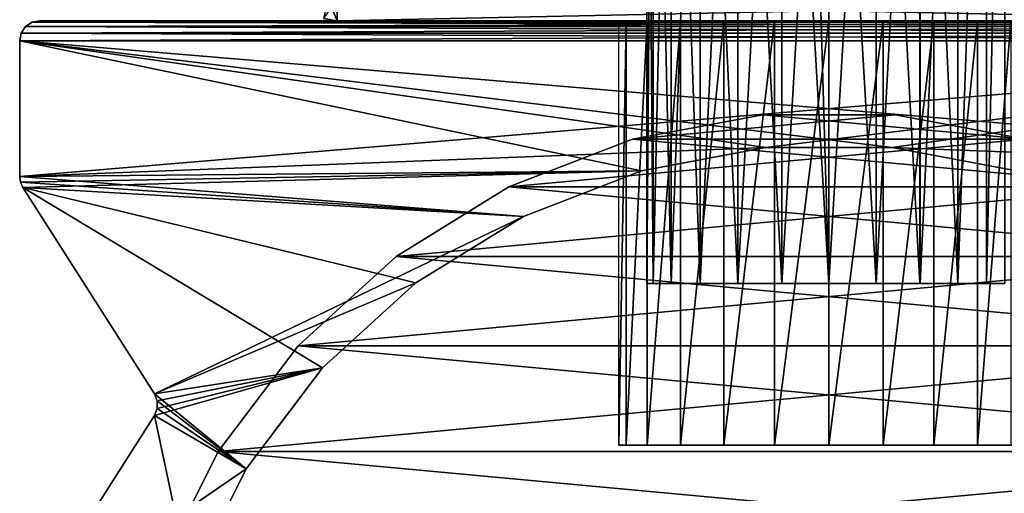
# Model space of a CAD drawing. Header units: millimetres. Extents: x -20 to 20, y 0 to 60.6.
# Tile 2 of 15: x -20 to 4.3, y 28.3 to 40. Entities that reach past the tile are written whole.
import ezdxf

# ---------------------------------------------------------------- set-up
doc = ezdxf.new("R2010")
doc.units = ezdxf.units.MM
doc.header["$LTSCALE"] = 81.481481
for name, color, linetype in [('1', 7, 'CONTINUOUS'), ('10', 7, 'CONTINUOUS'), ('107', 7, 'CONTINUOUS'), ('108', 7, 'CONTINUOUS'), ('11', 7, 'CONTINUOUS'), ('12', 7, 'CONTINUOUS'), ('2', 7, 'CONTINUOUS'), ('21', 7, 'CONTINUOUS'), ('25', 7, 'CONTINUOUS'), ('26', 7, 'CONTINUOUS'), ('27', 7, 'CONTINUOUS'), ('28', 7, 'CONTINUOUS'), ('29', 7, 'CONTINUOUS'), ('30', 7, 'CONTINUOUS'), ('44', 7, 'CONTINUOUS'), ('56', 7, 'CONTINUOUS'), ('57', 7, 'CONTINUOUS'), ('71', 7, 'CONTINUOUS'), ('9', 7, 'CONTINUOUS')]:
    doc.layers.add(name, color=color, linetype=linetype)

msp = doc.modelspace()

# ---------------------------------------------------------------- linework, layer by layer
at = {"layer": '1', "color": 250, "linetype": 'Continuous', "true_color": 0x1c1c1c}
for points in [[(-19.854, 39.854), (-19.691, 39.962), (19.854, 39.854), (-19.854, 39.854)], [(-19.691, 39.962), (-19.5, 40), (19.691, 39.962), (-19.691, 39.962)], [(19.854, 39.854), (-19.691, 39.962), (19.691, 39.962), (19.854, 39.854)], [(-19.5, 40), (19.5, 40), (19.691, 39.962), (-19.5, 40)], [(-20, 39.5), (-19.962, 39.691), (20, 39.5), (-20, 39.5)], [(-19.962, 39.691), (-19.854, 39.854), (19.962, 39.691), (-19.962, 39.691)], [(20, 39.5), (-19.962, 39.691), (19.962, 39.691), (20, 39.5)], [(19.962, 39.691), (-19.854, 39.854), (19.854, 39.854), (19.962, 39.691)], [(-20, 36.146), (-20, 39.5), (-4.635, 36.291), (-20, 36.146)], [(20, 36.146), (-20, 39.5), (20, 39.5), (20, 36.146)], [(-20, 39.5), (20, 36.146), (1.563, 36.866), (-20, 39.5)], [(-4.635, 36.291), (-20, 39.5), (-1.563, 36.866), (-4.635, 36.291)], [(-1.563, 36.866), (-20, 39.5), (1.563, 36.866), (-1.563, 36.866)], [(1.563, 36.866), (20, 36.146), (4.635, 36.291), (1.563, 36.866)], [(-7.55, 35.162), (-20, 36.146), (-4.635, 36.291), (-7.55, 35.162)], [(-19.98, 36.006), (-20, 36.146), (-7.55, 35.162), (-19.98, 36.006)], [(-19.922, 35.877), (-19.98, 36.006), (-7.55, 35.162), (-19.922, 35.877)], [(-16.668, 30.77), (-19.922, 35.877), (-12.517, 31.411), (-16.668, 30.77)], [(-12.517, 31.411), (-19.922, 35.877), (-10.207, 33.517), (-12.517, 31.411)], [(-10.207, 33.517), (-19.922, 35.877), (-7.55, 35.162), (-10.207, 33.517)], [(-14.401, 28.917), (-16.668, 30.77), (-12.517, 31.411), (-14.401, 28.917)], [(-16.599, 30.595), (-16.668, 30.77), (-14.401, 28.917), (-16.599, 30.595)], [(-16.599, 30.407), (-16.599, 30.595), (-14.401, 28.917), (-16.599, 30.407)], [(-19.922, 25.125), (-16.668, 30.232), (-15.794, 26.119), (-19.922, 25.125)], [(-16.668, 30.232), (-16.599, 30.407), (-14.401, 28.917), (-16.668, 30.232)], [(-15.794, 26.119), (-16.668, 30.232), (-14.401, 28.917), (-15.794, 26.119)]]:
    msp.add_3dface(points, dxfattribs=at)
at = {"layer": '10', "color": 250, "linetype": 'Continuous', "true_color": 0x1c1c1c}
for points in [[(-20, 39.5), (-20, 36.146), (-20, 36.146, 1018), (-20, 39.5)], [(-20, 39.5), (-20, 36.146, 1018), (-20, 39.5, 1018), (-20, 39.5)]]:
    msp.add_3dface(points, dxfattribs=at)
at = {"layer": '107', "color": 254, "linetype": 'Continuous', "true_color": 0xcccccc}
for points in [[(-4.5, 53.5, 35), (-4.347, 53.5, 36.165), (-4.5, 33.5, 35), (-4.5, 53.5, 35)], [(-4.5, 33.5, 35), (-4.347, 53.5, 36.165), (-4.347, 33.5, 36.165), (-4.5, 33.5, 35)], [(-4.347, 53.5, 36.165), (-3.897, 53.5, 37.249), (-4.347, 33.5, 36.165), (-4.347, 53.5, 36.165)], [(-4.347, 33.5, 36.165), (-3.897, 53.5, 37.249), (-3.897, 33.5, 37.25), (-4.347, 33.5, 36.165)], [(-3.897, 53.5, 37.249), (-3.183, 53.5, 38.181), (-3.897, 33.5, 37.25), (-3.897, 53.5, 37.249)], [(-3.897, 33.5, 37.25), (-3.183, 53.5, 38.181), (-3.181, 33.5, 38.183), (-3.897, 33.5, 37.25)], [(-3.183, 53.5, 38.181), (-2.25, 53.5, 38.897), (-3.181, 33.5, 38.183), (-3.183, 53.5, 38.181)], [(-3.181, 33.5, 38.183), (-2.25, 53.5, 38.897), (-2.249, 33.5, 38.897), (-3.181, 33.5, 38.183)], [(-2.25, 53.5, 38.897), (-1.165, 53.5, 39.347), (-2.249, 33.5, 38.897), (-2.25, 53.5, 38.897)], [(-2.249, 33.5, 38.897), (-1.165, 53.5, 39.347), (-1.165, 33.5, 39.347), (-2.249, 33.5, 38.897)], [(-1.165, 53.5, 39.347), (0, 53.5, 39.5), (-1.165, 33.5, 39.347), (-1.165, 53.5, 39.347)], [(-1.165, 33.5, 39.347), (0, 53.5, 39.5), (0, 33.5, 39.5), (-1.165, 33.5, 39.347)], [(0, 53.5, 39.5), (1.165, 53.5, 39.347), (0, 33.5, 39.5), (0, 53.5, 39.5)], [(0, 33.5, 39.5), (1.165, 53.5, 39.347), (1.165, 33.5, 39.347), (0, 33.5, 39.5)], [(1.165, 53.5, 39.347), (2.249, 53.5, 38.897), (1.165, 33.5, 39.347), (1.165, 53.5, 39.347)], [(1.165, 33.5, 39.347), (2.249, 53.5, 38.897), (2.25, 33.5, 38.897), (1.165, 33.5, 39.347)], [(2.249, 53.5, 38.897), (3.181, 53.5, 38.183), (2.25, 33.5, 38.897), (2.249, 53.5, 38.897)], [(2.25, 33.5, 38.897), (3.181, 53.5, 38.183), (3.183, 33.5, 38.181), (2.25, 33.5, 38.897)], [(3.181, 53.5, 38.183), (3.897, 53.5, 37.25), (3.183, 33.5, 38.181), (3.181, 53.5, 38.183)], [(3.183, 33.5, 38.181), (3.897, 53.5, 37.25), (3.897, 33.5, 37.249), (3.183, 33.5, 38.181)], [(3.897, 53.5, 37.25), (4.347, 53.5, 36.165), (3.897, 33.5, 37.249), (3.897, 53.5, 37.25)], [(3.897, 33.5, 37.249), (4.347, 53.5, 36.165), (4.347, 33.5, 36.165), (3.897, 33.5, 37.249)]]:
    msp.add_3dface(points, dxfattribs=at)
at = {"layer": '108', "color": 254, "linetype": 'Continuous', "true_color": 0xcccccc}
for points in [[(-4.5, 53.5, 35), (-4.5, 33.5, 35), (-4.347, 33.5, 33.835), (-4.5, 53.5, 35)], [(-4.347, 53.5, 33.835), (-4.5, 53.5, 35), (-4.347, 33.5, 33.835), (-4.347, 53.5, 33.835)], [(-3.897, 53.5, 32.75), (-4.347, 53.5, 33.835), (-3.897, 33.5, 32.751), (-3.897, 53.5, 32.75)], [(-3.897, 33.5, 32.751), (-4.347, 53.5, 33.835), (-4.347, 33.5, 33.835), (-3.897, 33.5, 32.751)], [(-3.182, 53.5, 31.818), (-3.897, 53.5, 32.75), (-3.183, 33.5, 31.819), (-3.182, 53.5, 31.818)], [(-3.183, 33.5, 31.819), (-3.897, 53.5, 32.75), (-3.897, 33.5, 32.751), (-3.183, 33.5, 31.819)], [(-2.25, 33.5, 31.103), (-3.182, 53.5, 31.818), (-3.183, 33.5, 31.819), (-2.25, 33.5, 31.103)], [(-2.25, 53.5, 31.103), (-3.182, 53.5, 31.818), (-2.25, 33.5, 31.103), (-2.25, 53.5, 31.103)], [(-1.164, 53.5, 30.653), (-2.25, 53.5, 31.103), (-1.165, 33.5, 30.653), (-1.164, 53.5, 30.653)], [(-1.165, 33.5, 30.653), (-2.25, 53.5, 31.103), (-2.25, 33.5, 31.103), (-1.165, 33.5, 30.653)], [(0, 33.5, 30.5), (-1.164, 53.5, 30.653), (-1.165, 33.5, 30.653), (0, 33.5, 30.5)], [(-0.586, 53.5, 30.538), (-1.164, 53.5, 30.653), (0, 33.5, 30.5), (-0.586, 53.5, 30.538)], [(0.002, 53.5, 30.5), (-0.586, 53.5, 30.538), (0, 33.5, 30.5), (0.002, 53.5, 30.5)], [(1.165, 33.5, 30.653), (0.002, 53.5, 30.5), (0, 33.5, 30.5), (1.165, 33.5, 30.653)], [(1.166, 53.5, 30.654), (0.002, 53.5, 30.5), (1.165, 33.5, 30.653), (1.166, 53.5, 30.654)], [(2.249, 33.5, 31.103), (1.166, 53.5, 30.654), (1.165, 33.5, 30.653), (2.249, 33.5, 31.103)], [(2.25, 53.5, 31.103), (1.166, 53.5, 30.654), (2.249, 33.5, 31.103), (2.25, 53.5, 31.103)], [(3.181, 33.5, 31.817), (2.25, 53.5, 31.103), (2.249, 33.5, 31.103), (3.181, 33.5, 31.817)], [(3.181, 53.5, 31.817), (2.25, 53.5, 31.103), (3.181, 33.5, 31.817), (3.181, 53.5, 31.817)], [(3.897, 53.5, 32.749), (3.181, 53.5, 31.817), (3.181, 33.5, 31.817), (3.897, 53.5, 32.749)], [(3.897, 33.5, 32.75), (3.897, 53.5, 32.749), (3.181, 33.5, 31.817), (3.897, 33.5, 32.75)], [(4.346, 53.5, 33.834), (3.897, 53.5, 32.749), (3.897, 33.5, 32.75), (4.346, 53.5, 33.834)], [(4.347, 33.5, 33.835), (4.346, 53.5, 33.834), (3.897, 33.5, 32.75), (4.347, 33.5, 33.835)]]:
    msp.add_3dface(points, dxfattribs=at)
at = {"layer": '11', "color": 250, "linetype": 'Continuous', "true_color": 0x1c1c1c}
for points in [[(-19.922, 35.877), (-16.668, 30.77, 1018), (-19.922, 35.877, 1018), (-19.922, 35.877)], [(-19.922, 35.877), (-16.668, 30.77), (-16.668, 30.77, 1018), (-19.922, 35.877)]]:
    msp.add_3dface(points, dxfattribs=at)
at = {"layer": '12', "color": 250, "linetype": 'Continuous', "true_color": 0x1c1c1c}
for points in [[(-16.668, 30.232), (-19.922, 25.125, 1018), (-16.668, 30.232, 1018), (-16.668, 30.232)], [(-16.668, 30.232), (-19.922, 25.125), (-19.922, 25.125, 1018), (-16.668, 30.232)]]:
    msp.add_3dface(points, dxfattribs=at)
at = {"layer": '2', "color": 250, "linetype": 'Continuous', "true_color": 0x1c1c1c}
for points in [[(19.691, 39.962, 1018), (-19.854, 39.854, 1018), (19.854, 39.854, 1018), (19.691, 39.962, 1018)], [(-19.691, 39.962, 1018), (-19.854, 39.854, 1018), (19.691, 39.962, 1018), (-19.691, 39.962, 1018)], [(-19.5, 40, 1018), (-19.691, 39.962, 1018), (19.5, 40, 1018), (-19.5, 40, 1018)], [(19.5, 40, 1018), (-19.691, 39.962, 1018), (19.691, 39.962, 1018), (19.5, 40, 1018)], [(-19.962, 39.691, 1018), (-20, 39.5, 1018), (19.962, 39.691, 1018), (-19.962, 39.691, 1018)], [(-20, 39.5, 1018), (20, 39.5, 1018), (19.962, 39.691, 1018), (-20, 39.5, 1018)], [(19.854, 39.854, 1018), (-19.962, 39.691, 1018), (19.962, 39.691, 1018), (19.854, 39.854, 1018)], [(-19.854, 39.854, 1018), (-19.962, 39.691, 1018), (19.854, 39.854, 1018), (-19.854, 39.854, 1018)], [(-20, 36.146, 1018), (20, 39.5, 1018), (-20, 39.5, 1018), (-20, 36.146, 1018)], [(20, 39.5, 1018), (-20, 36.146, 1018), (-1.563, 36.866, 1018), (20, 39.5, 1018)], [(1.563, 36.866, 1018), (20, 39.5, 1018), (-1.563, 36.866, 1018), (1.563, 36.866, 1018)], [(4.635, 36.291, 1018), (20, 39.5, 1018), (1.563, 36.866, 1018), (4.635, 36.291, 1018)], [(-1.563, 36.866, 1018), (-20, 36.146, 1018), (-4.635, 36.291, 1018), (-1.563, 36.866, 1018)], [(-20, 36.146, 1018), (-19.98, 36.006, 1018), (-4.635, 36.291, 1018), (-20, 36.146, 1018)], [(-19.98, 36.006, 1018), (-19.922, 35.877, 1018), (-4.635, 36.291, 1018), (-19.98, 36.006, 1018)], [(-4.635, 36.291, 1018), (-19.922, 35.877, 1018), (-7.55, 35.162, 1018), (-4.635, 36.291, 1018)], [(-19.922, 35.877, 1018), (-16.668, 30.77, 1018), (-7.55, 35.162, 1018), (-19.922, 35.877, 1018)], [(-7.55, 35.162, 1018), (-16.668, 30.77, 1018), (-10.207, 33.517, 1018), (-7.55, 35.162, 1018)], [(-10.207, 33.517, 1018), (-16.668, 30.77, 1018), (-12.517, 31.411, 1018), (-10.207, 33.517, 1018)], [(-12.517, 31.411, 1018), (-16.668, 30.232, 1018), (-14.401, 28.917, 1018), (-12.517, 31.411, 1018)], [(-16.668, 30.77, 1018), (-16.599, 30.595, 1018), (-12.517, 31.411, 1018), (-16.668, 30.77, 1018)], [(-16.599, 30.407, 1018), (-16.668, 30.232, 1018), (-12.517, 31.411, 1018), (-16.599, 30.407, 1018)], [(-16.599, 30.595, 1018), (-16.599, 30.407, 1018), (-12.517, 31.411, 1018), (-16.599, 30.595, 1018)], [(-16.668, 30.232, 1018), (-19.922, 25.125, 1018), (-14.401, 28.917, 1018), (-16.668, 30.232, 1018)], [(-14.401, 28.917, 1018), (-19.922, 25.125, 1018), (-15.794, 26.119, 1018), (-14.401, 28.917, 1018)]]:
    msp.add_3dface(points, dxfattribs=at)
at = {"layer": '21', "color": 250, "linetype": 'Continuous', "true_color": 0x1c1c1c}
for points in [[(-16.599, 30.595), (-16.599, 30.595, 1018), (-16.668, 30.77, 1018), (-16.599, 30.595)], [(-16.668, 30.77), (-16.599, 30.595), (-16.668, 30.77, 1018), (-16.668, 30.77)], [(-16.599, 30.407), (-16.599, 30.407, 1018), (-16.599, 30.595, 1018), (-16.599, 30.407)], [(-16.599, 30.595), (-16.599, 30.407), (-16.599, 30.595, 1018), (-16.599, 30.595)], [(-16.668, 30.232), (-16.668, 30.232, 1018), (-16.599, 30.407, 1018), (-16.668, 30.232)], [(-16.599, 30.407), (-16.668, 30.232), (-16.599, 30.407, 1018), (-16.599, 30.407)]]:
    msp.add_3dface(points, dxfattribs=at)
at = {"layer": '25', "color": 250, "linetype": 'Continuous', "true_color": 0x1c1c1c}
for points in [[(-5.013, 29.5, 33.657), (-5.19, 29.5, 35), (5.013, 29.5, 33.657), (-5.013, 29.5, 33.657)], [(5.19, 29.5, 35), (-5.19, 29.5, 35), (-5.013, 29.5, 36.343), (5.19, 29.5, 35)], [(5.013, 29.5, 33.657), (-5.19, 29.5, 35), (5.19, 29.5, 35), (5.013, 29.5, 33.657)], [(4.495, 29.5, 32.405), (-5.013, 29.5, 33.657), (5.013, 29.5, 33.657), (4.495, 29.5, 32.405)], [(-4.495, 29.5, 32.405), (-5.013, 29.5, 33.657), (4.495, 29.5, 32.405), (-4.495, 29.5, 32.405)], [(-4.495, 29.5, 37.595), (5.013, 29.5, 36.343), (-5.013, 29.5, 36.343), (-4.495, 29.5, 37.595)], [(5.013, 29.5, 36.343), (5.19, 29.5, 35), (-5.013, 29.5, 36.343), (5.013, 29.5, 36.343)], [(-3.67, 29.5, 31.33), (-4.495, 29.5, 32.405), (3.67, 29.5, 31.33), (-3.67, 29.5, 31.33)], [(-3.67, 29.5, 38.67), (4.495, 29.5, 37.595), (-4.495, 29.5, 37.595), (-3.67, 29.5, 38.67)], [(4.495, 29.5, 37.595), (5.013, 29.5, 36.343), (-4.495, 29.5, 37.595), (4.495, 29.5, 37.595)], [(3.67, 29.5, 31.33), (-4.495, 29.5, 32.405), (4.495, 29.5, 32.405), (3.67, 29.5, 31.33)], [(-2.595, 29.5, 39.495), (3.67, 29.5, 38.67), (-3.67, 29.5, 38.67), (-2.595, 29.5, 39.495)], [(3.67, 29.5, 38.67), (4.495, 29.5, 37.595), (-3.67, 29.5, 38.67), (3.67, 29.5, 38.67)], [(2.595, 29.5, 30.505), (-3.67, 29.5, 31.33), (3.67, 29.5, 31.33), (2.595, 29.5, 30.505)], [(-2.595, 29.5, 30.505), (-3.67, 29.5, 31.33), (2.595, 29.5, 30.505), (-2.595, 29.5, 30.505)], [(-1.343, 29.5, 40.013), (2.595, 29.5, 39.495), (-2.595, 29.5, 39.495), (-1.343, 29.5, 40.013)], [(2.595, 29.5, 39.495), (3.67, 29.5, 38.67), (-2.595, 29.5, 39.495), (2.595, 29.5, 39.495)], [(1.343, 29.5, 29.987), (-2.595, 29.5, 30.505), (2.595, 29.5, 30.505), (1.343, 29.5, 29.987)], [(-1.343, 29.5, 29.987), (-2.595, 29.5, 30.505), (1.343, 29.5, 29.987), (-1.343, 29.5, 29.987)], [(0, 29.5, 40.19), (1.343, 29.5, 40.013), (-1.343, 29.5, 40.013), (0, 29.5, 40.19)], [(1.343, 29.5, 40.013), (2.595, 29.5, 39.495), (-1.343, 29.5, 40.013), (1.343, 29.5, 40.013)], [(0, 29.5, 29.81), (-1.343, 29.5, 29.987), (1.343, 29.5, 29.987), (0, 29.5, 29.81)]]:
    msp.add_3dface(points, dxfattribs=at)
at = {"layer": '26', "color": 250, "linetype": 'Continuous', "true_color": 0x1c1c1c}
for points in [[(-5.19, 40, 35), (-5.013, 40, 36.343), (-5.19, 29.5, 35), (-5.19, 40, 35)], [(-5.19, 29.5, 35), (-5.013, 40, 36.343), (-5.013, 29.5, 36.343), (-5.19, 29.5, 35)], [(-4.495, 40, 37.595), (-4.495, 29.5, 37.595), (-5.013, 29.5, 36.343), (-4.495, 40, 37.595)], [(-5.013, 40, 36.343), (-4.495, 40, 37.595), (-5.013, 29.5, 36.343), (-5.013, 40, 36.343)], [(-3.67, 40, 38.67), (-3.67, 29.5, 38.67), (-4.495, 29.5, 37.595), (-3.67, 40, 38.67)], [(-4.495, 40, 37.595), (-3.67, 40, 38.67), (-4.495, 29.5, 37.595), (-4.495, 40, 37.595)], [(-3.67, 40, 38.67), (-2.595, 40, 39.495), (-3.67, 29.5, 38.67), (-3.67, 40, 38.67)], [(-2.595, 40, 39.495), (-2.595, 29.5, 39.495), (-3.67, 29.5, 38.67), (-2.595, 40, 39.495)], [(-2.595, 40, 39.495), (-1.343, 40, 40.013), (-2.595, 29.5, 39.495), (-2.595, 40, 39.495)], [(-1.343, 40, 40.013), (-1.343, 29.5, 40.013), (-2.595, 29.5, 39.495), (-1.343, 40, 40.013)], [(-1.343, 40, 40.013), (0, 40, 40.19), (-1.343, 29.5, 40.013), (-1.343, 40, 40.013)], [(0, 40, 40.19), (0, 29.5, 40.19), (-1.343, 29.5, 40.013), (0, 40, 40.19)], [(0, 40, 40.19), (1.343, 40, 40.013), (0, 29.5, 40.19), (0, 40, 40.19)], [(1.343, 40, 40.013), (1.343, 29.5, 40.013), (0, 29.5, 40.19), (1.343, 40, 40.013)], [(1.343, 40, 40.013), (2.595, 40, 39.495), (1.343, 29.5, 40.013), (1.343, 40, 40.013)], [(2.595, 40, 39.495), (2.595, 29.5, 39.495), (1.343, 29.5, 40.013), (2.595, 40, 39.495)], [(2.595, 40, 39.495), (3.67, 40, 38.67), (2.595, 29.5, 39.495), (2.595, 40, 39.495)], [(3.67, 40, 38.67), (3.67, 29.5, 38.67), (2.595, 29.5, 39.495), (3.67, 40, 38.67)], [(4.495, 40, 37.595), (4.495, 29.5, 37.595), (3.67, 29.5, 38.67), (4.495, 40, 37.595)], [(3.67, 40, 38.67), (4.495, 40, 37.595), (3.67, 29.5, 38.67), (3.67, 40, 38.67)]]:
    msp.add_3dface(points, dxfattribs=at)
at = {"layer": '27', "color": 3, "linetype": 'Continuous'}
for points in [[(-1.638, 37.674, 1018), (-4.858, 37.072, 1018), (1.638, 37.674, 1018), (-1.638, 37.674, 1018)], [(1.638, 37.674, 1018), (-4.858, 37.072, 1018), (4.858, 37.072, 1018), (1.638, 37.674, 1018)], [(-4.858, 37.072, 1018), (-7.912, 35.889, 1018), (4.858, 37.072, 1018), (-4.858, 37.072, 1018)], [(4.858, 37.072, 1018), (-7.912, 35.889, 1018), (7.912, 35.889, 1018), (4.858, 37.072, 1018)], [(7.912, 35.889, 1018), (-10.697, 34.165, 1018), (10.697, 34.165, 1018), (7.912, 35.889, 1018)], [(-7.912, 35.889, 1018), (-10.697, 34.165, 1018), (7.912, 35.889, 1018), (-7.912, 35.889, 1018)], [(10.697, 34.165, 1018), (-13.117, 31.958, 1018), (13.117, 31.958, 1018), (10.697, 34.165, 1018)], [(-10.697, 34.165, 1018), (-13.117, 31.958, 1018), (10.697, 34.165, 1018), (-10.697, 34.165, 1018)], [(13.117, 31.958, 1018), (-15.091, 29.344, 1018), (15.091, 29.344, 1018), (13.117, 31.958, 1018)], [(-13.117, 31.958, 1018), (-15.091, 29.344, 1018), (13.117, 31.958, 1018), (-13.117, 31.958, 1018)], [(15.091, 29.344, 1018), (-16.551, 26.412, 1018), (16.551, 26.412, 1018), (15.091, 29.344, 1018)], [(-15.091, 29.344, 1018), (-16.551, 26.412, 1018), (15.091, 29.344, 1018), (-15.091, 29.344, 1018)]]:
    msp.add_3dface(points, dxfattribs=at)
at = {"layer": '28', "color": 3, "linetype": 'Continuous'}
for points in [[(-1.638, 37.674), (4.858, 37.072), (-4.858, 37.072), (-1.638, 37.674)], [(1.638, 37.674), (4.858, 37.072), (-1.638, 37.674), (1.638, 37.674)], [(-4.858, 37.072), (7.912, 35.889), (-7.912, 35.889), (-4.858, 37.072)], [(4.858, 37.072), (7.912, 35.889), (-4.858, 37.072), (4.858, 37.072)], [(-7.912, 35.889), (10.697, 34.165), (-10.697, 34.165), (-7.912, 35.889)], [(7.912, 35.889), (10.697, 34.165), (-7.912, 35.889), (7.912, 35.889)], [(-10.697, 34.165), (13.117, 31.958), (-13.117, 31.958), (-10.697, 34.165)], [(10.697, 34.165), (13.117, 31.958), (-10.697, 34.165), (10.697, 34.165)], [(-13.117, 31.958), (15.091, 29.344), (-15.091, 29.344), (-13.117, 31.958)], [(13.117, 31.958), (15.091, 29.344), (-13.117, 31.958), (13.117, 31.958)], [(-15.091, 29.344), (16.551, 26.412), (-16.551, 26.412), (-15.091, 29.344)], [(15.091, 29.344), (16.551, 26.412), (-15.091, 29.344), (15.091, 29.344)]]:
    msp.add_3dface(points, dxfattribs=at)
at = {"layer": '29', "color": 7, "linetype": 'Continuous', "true_color": 0xf5f5f5}
for points in [[(-12.49, 40.054, 938), (-12.15, 40.5, 938), (-12.15, 40, 938), (-12.49, 40.054, 938)], [(-12.15, 40, 938), (12.15, 40.5, 938), (12.15, 40, 938), (-12.15, 40, 938)], [(-12.15, 40.5, 938), (12.15, 40.5, 938), (-12.15, 40, 938), (-12.15, 40.5, 938)]]:
    msp.add_3dface(points, dxfattribs=at)
at = {"layer": '30', "color": 7, "linetype": 'Continuous', "true_color": 0xf5f5f5}
for points in [[(-12.15, 40, 968), (-12.38, 40.546, 968), (-12.49, 40.054, 968), (-12.15, 40, 968)], [(-12.15, 40.5, 968), (-12.38, 40.546, 968), (-12.15, 40, 968), (-12.15, 40.5, 968)], [(12.15, 40.5, 968), (-12.15, 40.5, 968), (12.15, 40, 968), (12.15, 40.5, 968)], [(12.15, 40, 968), (-12.15, 40.5, 968), (-12.15, 40, 968), (12.15, 40, 968)]]:
    msp.add_3dface(points, dxfattribs=at)
at = {"layer": '44', "color": 7, "linetype": 'Continuous', "true_color": 0xf5f5f5}
for points in [[(-12.49, 40.054, 938), (-12.15, 40, 938), (-12.49, 40.054, 968), (-12.49, 40.054, 938)], [(-12.15, 40, 938), (-12.15, 40, 968), (-12.49, 40.054, 968), (-12.15, 40, 938)]]:
    msp.add_3dface(points, dxfattribs=at)
at = {"layer": '56', "color": 7, "linetype": 'Continuous', "true_color": 0xf5f5f5}
for points in [[(-12.49, 40.054, 50), (-12.15, 40.5, 50), (-12.15, 40, 50), (-12.49, 40.054, 50)], [(-12.15, 40, 50), (12.15, 40.5, 50), (12.15, 40, 50), (-12.15, 40, 50)], [(-12.15, 40.5, 50), (12.15, 40.5, 50), (-12.15, 40, 50), (-12.15, 40.5, 50)]]:
    msp.add_3dface(points, dxfattribs=at)
at = {"layer": '57', "color": 7, "linetype": 'Continuous', "true_color": 0xf5f5f5}
for points in [[(-12.15, 40, 80), (-12.38, 40.546, 80), (-12.49, 40.054, 80), (-12.15, 40, 80)], [(-12.15, 40.5, 80), (-12.38, 40.546, 80), (-12.15, 40, 80), (-12.15, 40.5, 80)], [(12.15, 40.5, 80), (-12.15, 40.5, 80), (12.15, 40, 80), (12.15, 40.5, 80)], [(12.15, 40, 80), (-12.15, 40.5, 80), (-12.15, 40, 80), (12.15, 40, 80)]]:
    msp.add_3dface(points, dxfattribs=at)
at = {"layer": '71', "color": 7, "linetype": 'Continuous', "true_color": 0xf5f5f5}
for points in [[(-12.15, 40, 50), (-12.15, 40, 80), (-12.49, 40.054, 80), (-12.15, 40, 50)], [(-12.49, 40.054, 50), (-12.15, 40, 50), (-12.49, 40.054, 80), (-12.49, 40.054, 50)]]:
    msp.add_3dface(points, dxfattribs=at)
at = {"layer": '9', "color": 250, "linetype": 'Continuous', "true_color": 0x1c1c1c}
for points in [[(-9.378, 40, 65.364), (-19.5, 40, 1018), (-9.172, 40, 65.672), (-9.378, 40, 65.364)], [(-9.172, 40, 65.672), (-19.5, 40, 1018), (-8.864, 40, 65.878), (-9.172, 40, 65.672)], [(-9.45, 40, 65), (-19.5, 40, 1018), (-9.378, 40, 65.364), (-9.45, 40, 65)], [(-8.864, 40, 65.878), (-19.5, 40, 1018), (-8.5, 40, 65.95), (-8.864, 40, 65.878)], [(-8.5, 40, 65.95), (-19.5, 40, 1018), (8.5, 40, 65.95), (-8.5, 40, 65.95)], [(9.172, 40, 953.672), (-19.5, 40, 1018), (9.378, 40, 953.364), (9.172, 40, 953.672)], [(8.864, 40, 953.878), (-19.5, 40, 1018), (9.172, 40, 953.672), (8.864, 40, 953.878)], [(8.5, 40, 953.95), (-19.5, 40, 1018), (8.864, 40, 953.878), (8.5, 40, 953.95)], [(-8.5, 40, 953.95), (-19.5, 40, 1018), (8.5, 40, 953.95), (-8.5, 40, 953.95)], [(-8.864, 40, 953.878), (-19.5, 40, 1018), (-8.5, 40, 953.95), (-8.864, 40, 953.878)], [(-9.172, 40, 953.672), (-19.5, 40, 1018), (-8.864, 40, 953.878), (-9.172, 40, 953.672)], [(-9.378, 40, 953.364), (-19.5, 40, 1018), (-9.172, 40, 953.672), (-9.378, 40, 953.364)], [(-19.5, 40, 1018), (-9.45, 40, 953), (8.5, 40, 65.95), (-19.5, 40, 1018)], [(-9.45, 40, 953), (-19.5, 40, 1018), (-9.378, 40, 953.364), (-9.45, 40, 953)], [(-19.5, 40, 1018), (19.5, 40, 1018), (9.378, 40, 953.364), (-19.5, 40, 1018)], [(19.5, 40), (-19.5, 40), (-4.495, 40, 32.405), (19.5, 40)], [(-5.013, 40, 33.657), (-19.5, 40), (-9.45, 40, 65), (-5.013, 40, 33.657)], [(-4.495, 40, 32.405), (-19.5, 40), (-5.013, 40, 33.657), (-4.495, 40, 32.405)], [(-19.5, 40), (-19.5, 40, 1018), (-9.45, 40, 65), (-19.5, 40)], [(-4.495, 40, 37.595), (-5.013, 40, 36.343), (-9.45, 40, 65), (-4.495, 40, 37.595)], [(-5.19, 40, 35), (-5.013, 40, 33.657), (-9.45, 40, 65), (-5.19, 40, 35)], [(-5.013, 40, 36.343), (-5.19, 40, 35), (-9.45, 40, 65), (-5.013, 40, 36.343)], [(-9.378, 40, 64.636), (-4.495, 40, 37.595), (-9.45, 40, 65), (-9.378, 40, 64.636)], [(-9.45, 40, 953), (-9.378, 40, 952.636), (8.5, 40, 65.95), (-9.45, 40, 953)], [(-9.172, 40, 64.328), (0, 40, 40.19), (-9.378, 40, 64.636), (-9.172, 40, 64.328)], [(0, 40, 40.19), (-1.343, 40, 40.013), (-9.378, 40, 64.636), (0, 40, 40.19)], [(-1.343, 40, 40.013), (-2.595, 40, 39.495), (-9.378, 40, 64.636), (-1.343, 40, 40.013)], [(-2.595, 40, 39.495), (-3.67, 40, 38.67), (-9.378, 40, 64.636), (-2.595, 40, 39.495)], [(-3.67, 40, 38.67), (-4.495, 40, 37.595), (-9.378, 40, 64.636), (-3.67, 40, 38.67)], [(-9.378, 40, 952.636), (-9.172, 40, 952.328), (8.5, 40, 65.95), (-9.378, 40, 952.636)], [(-8.864, 40, 64.122), (0, 40, 40.19), (-9.172, 40, 64.328), (-8.864, 40, 64.122)], [(-9.172, 40, 952.328), (-8.864, 40, 952.122), (8.5, 40, 65.95), (-9.172, 40, 952.328)], [(-8.5, 40, 64.05), (0, 40, 40.19), (-8.864, 40, 64.122), (-8.5, 40, 64.05)], [(-8.864, 40, 952.122), (-8.5, 40, 952.05), (8.5, 40, 65.95), (-8.864, 40, 952.122)], [(3.67, 40, 38.67), (2.595, 40, 39.495), (-8.5, 40, 64.05), (3.67, 40, 38.67)], [(2.595, 40, 39.495), (1.343, 40, 40.013), (-8.5, 40, 64.05), (2.595, 40, 39.495)], [(1.343, 40, 40.013), (0, 40, 40.19), (-8.5, 40, 64.05), (1.343, 40, 40.013)], [(4.495, 40, 37.595), (3.67, 40, 38.67), (-8.5, 40, 64.05), (4.495, 40, 37.595)], [(8.136, 40, 65.878), (-8.5, 40, 65.95), (8.5, 40, 65.95), (8.136, 40, 65.878)], [(-8.136, 40, 65.878), (-8.5, 40, 65.95), (8.136, 40, 65.878), (-8.136, 40, 65.878)], [(-8.5, 40, 64.05), (-8.136, 40, 64.122), (8.5, 40, 64.05), (-8.5, 40, 64.05)], [(9.378, 40, 65.364), (-8.5, 40, 952.05), (9.45, 40, 65), (9.378, 40, 65.364)], [(9.172, 40, 65.672), (-8.5, 40, 952.05), (9.378, 40, 65.364), (9.172, 40, 65.672)], [(8.864, 40, 65.878), (-8.5, 40, 952.05), (9.172, 40, 65.672), (8.864, 40, 65.878)], [(8.5, 40, 65.95), (-8.5, 40, 952.05), (8.864, 40, 65.878), (8.5, 40, 65.95)], [(-8.5, 40, 952.05), (-8.136, 40, 952.122), (8.5, 40, 952.05), (-8.5, 40, 952.05)], [(4.495, 40, 37.595), (-8.5, 40, 64.05), (8.5, 40, 64.05), (4.495, 40, 37.595)], [(8.136, 40, 953.878), (-8.5, 40, 953.95), (8.5, 40, 953.95), (8.136, 40, 953.878)], [(-8.136, 40, 953.878), (-8.5, 40, 953.95), (8.136, 40, 953.878), (-8.136, 40, 953.878)], [(19.5, 40), (-8.5, 40, 952.05), (8.5, 40, 952.05), (19.5, 40)], [(-8.5, 40, 952.05), (19.5, 40), (9.45, 40, 65), (-8.5, 40, 952.05)], [(7.828, 40, 65.672), (-8.136, 40, 65.878), (8.136, 40, 65.878), (7.828, 40, 65.672)], [(-7.828, 40, 65.672), (-8.136, 40, 65.878), (7.828, 40, 65.672), (-7.828, 40, 65.672)], [(8.5, 40, 952.05), (-8.136, 40, 952.122), (8.136, 40, 952.122), (8.5, 40, 952.05)], [(-8.136, 40, 952.122), (-7.828, 40, 952.328), (8.136, 40, 952.122), (-8.136, 40, 952.122)], [(8.5, 40, 64.05), (-8.136, 40, 64.122), (8.136, 40, 64.122), (8.5, 40, 64.05)], [(-8.136, 40, 64.122), (-7.828, 40, 64.328), (8.136, 40, 64.122), (-8.136, 40, 64.122)], [(7.828, 40, 953.672), (-8.136, 40, 953.878), (8.136, 40, 953.878), (7.828, 40, 953.672)], [(-7.828, 40, 953.672), (-8.136, 40, 953.878), (7.828, 40, 953.672), (-7.828, 40, 953.672)], [(8.136, 40, 952.122), (-7.828, 40, 952.328), (7.828, 40, 952.328), (8.136, 40, 952.122)], [(-7.828, 40, 952.328), (-7.622, 40, 952.636), (7.828, 40, 952.328), (-7.828, 40, 952.328)], [(-7.622, 40, 65.364), (-7.828, 40, 65.672), (7.622, 40, 65.364), (-7.622, 40, 65.364)], [(8.136, 40, 64.122), (-7.828, 40, 64.328), (7.828, 40, 64.328), (8.136, 40, 64.122)], [(-7.828, 40, 64.328), (-7.622, 40, 64.636), (7.828, 40, 64.328), (-7.828, 40, 64.328)], [(7.622, 40, 65.364), (-7.828, 40, 65.672), (7.828, 40, 65.672), (7.622, 40, 65.364)], [(7.622, 40, 953.364), (-7.828, 40, 953.672), (7.828, 40, 953.672), (7.622, 40, 953.364)], [(-7.622, 40, 953.364), (-7.828, 40, 953.672), (7.622, 40, 953.364), (-7.622, 40, 953.364)], [(7.828, 40, 952.328), (-7.622, 40, 952.636), (7.622, 40, 952.636), (7.828, 40, 952.328)], [(7.828, 40, 64.328), (-7.622, 40, 64.636), (7.622, 40, 64.636), (7.828, 40, 64.328)], [(-7.622, 40, 64.636), (-7.55, 40, 65), (7.622, 40, 64.636), (-7.622, 40, 64.636)], [(7.55, 40, 65), (-7.622, 40, 65.364), (7.622, 40, 65.364), (7.55, 40, 65)], [(-7.55, 40, 65), (-7.622, 40, 65.364), (7.55, 40, 65), (-7.55, 40, 65)], [(-7.622, 40, 952.636), (-7.55, 40, 953), (7.622, 40, 952.636), (-7.622, 40, 952.636)], [(7.55, 40, 953), (-7.622, 40, 953.364), (7.622, 40, 953.364), (7.55, 40, 953)], [(-7.55, 40, 953), (-7.622, 40, 953.364), (7.55, 40, 953), (-7.55, 40, 953)], [(7.622, 40, 64.636), (-7.55, 40, 65), (7.55, 40, 65), (7.622, 40, 64.636)], [(7.622, 40, 952.636), (-7.55, 40, 953), (7.55, 40, 953), (7.622, 40, 952.636)], [(-3.67, 40, 31.33), (19.5, 40), (-4.495, 40, 32.405), (-3.67, 40, 31.33)], [(-2.595, 40, 30.505), (19.5, 40), (-3.67, 40, 31.33), (-2.595, 40, 30.505)], [(-1.343, 40, 29.987), (19.5, 40), (-2.595, 40, 30.505), (-1.343, 40, 29.987)], [(0, 40, 29.81), (19.5, 40), (-1.343, 40, 29.987), (0, 40, 29.81)], [(1.343, 40, 29.987), (19.5, 40), (0, 40, 29.81), (1.343, 40, 29.987)], [(2.595, 40, 30.505), (19.5, 40), (1.343, 40, 29.987), (2.595, 40, 30.505)], [(3.67, 40, 31.33), (19.5, 40), (2.595, 40, 30.505), (3.67, 40, 31.33)], [(4.495, 40, 32.405), (19.5, 40), (3.67, 40, 31.33), (4.495, 40, 32.405)]]:
    msp.add_3dface(points, dxfattribs=at)

doc.saveas('drawing.dxf')
